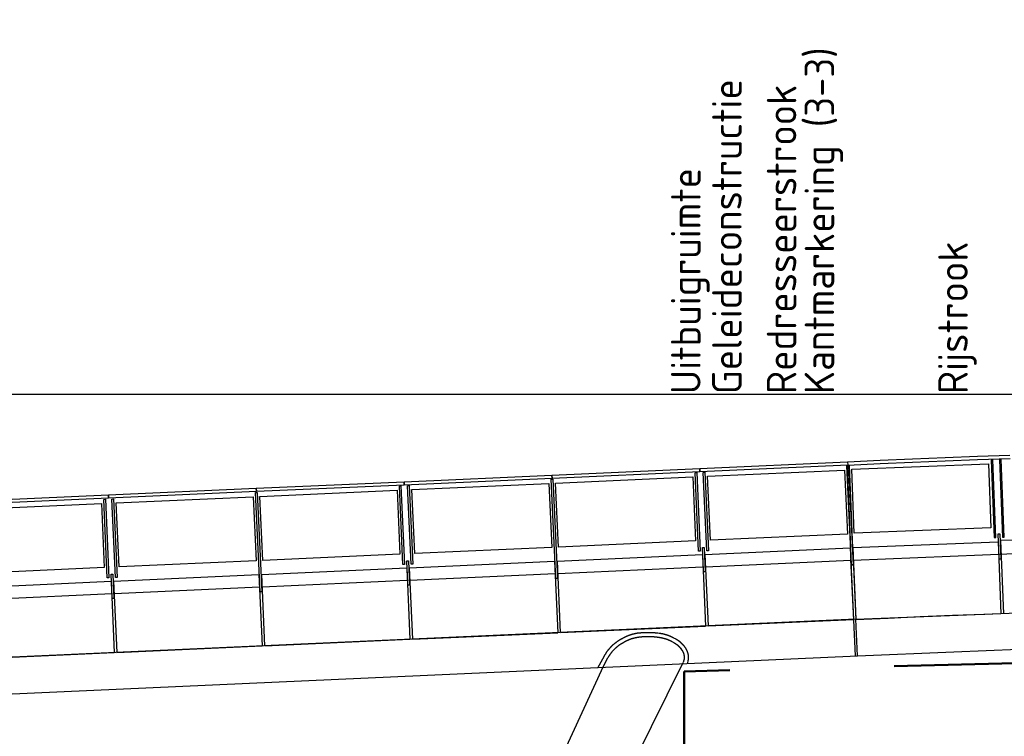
# Model space of a CAD drawing. Header units: metres. Extents: x 169741 to 171424, y 393147 to 407066.
# Tile 3 of 59: x 170504 to 170516, y 393438 to 393447. Entities that reach past the tile are written whole.
import ezdxf

# ---------------------------------------------------------------- set-up
doc = ezdxf.new("R2010")
doc.units = ezdxf.units.M
doc.linetypes.add('NLCS-HIDDEN', pattern=[4, 2, -2])
doc.layers.get('0').update_dxf_attribs({"lineweight": 25})
doc.layers.get('Defpoints').update_dxf_attribs({"color": 211})
for name, color, linetype, lineweight in [('B-WE-IE-BALUSTRADE-GD', 7, 'Continuous', 25), ('B-WE-IE-LEUNING-GD', 220, 'Continuous', 25), ('B-WE-KW-KUNSTWERK-S', 252, 'Continuous', 25), ('B-WE-KW-KUNSTWERK_BRUG_FIETSBRUG-GD', 170, 'Continuous', 25), ('B-WE-KW-KUNSTWERK_PIJLER-GD', 170, 'Continuous', 25), ('B-WE-KW-KUNSTWERK_RANDELEMENT-GD', 170, 'Continuous', 25), ('B-WE-VH-VERHARDING-GD', 252, 'Continuous', 25), ('N-WE-VW-PVR-GD', 10, 'NLCS-HIDDEN', 50), ('X-XX-AL-AANKLEDING-T18-200', 7, 'Continuous', 18), ('X-XX-AL-M-200', 7, 'Continuous', 18)]:
    doc.layers.add(name, color=color, linetype=linetype, lineweight=lineweight)
doc.layers.add('X-XX-AL-HULPLIJN-GD', color=30, linetype='Continuous', lineweight=25, plot=False)
doc.styles.add('NLCS-ISO-M200-T18', font='NLCS-ISO.ttf', dxfattribs={"height": 0.36})
doc.dimstyles.new('NLCS-M200-T18-SCHRAP_L2_H1', dxfattribs={"dimscale": 0.2, "dimtxt": 2.5, "dimasz": 1.008, "dimexe": 2, "dimexo": 2, "dimgap": 0.7, "dimtad": 1, "dimzin": 0, "dimdsep": 46, "dimtxsty": 'NLCS-ISO-M200-T18', "dimblk": 'OBLIQUE', "dimcen": 2.5, "dimdle": 2, "dimclrd": 256, "dimclre": 256, "dimclrt": 256, "dimadec": 1, "dimazin": 0, "dimtfac": 1, "dimtdec": 3, "dimtofl": 0, "dimtmove": 0, "dimatfit": 3, "dimldrblk": 'OBLIQUE', "dimfxl": 2, "dimfxlon": 1, "dimtfillclr": 256, "dimtolj": 1, "dimtzin": 0, "dimlwd": -1, "dimlwe": -1, "dimarcsym": 0})

# ---------------------------------------------------------------- blocks, each defined once
blk = doc.blocks.new('_Oblique')
at = {"color": 0, "linetype": 'ByBlock', "lineweight": -2}
blk.add_line((-0.5, -0.5), (0.5, 0.5), dxfattribs=at)
blk = doc.blocks.new('*D273')
at = {"layer": 'Defpoints', "color": 0, "transparency": 16777216}
for p in [(170512.146, 393439.072), (170541.466, 393439.072), (170512.146, 393427.662)]:
    blk.add_point(p, dxfattribs=at)
at = {"layer": 'X-XX-AL-M-200', "transparency": 16777216}
for p, q in [((170512.146, 393428.062), (170512.146, 393427.262)), ((170541.466, 393428.062), (170541.466, 393427.262)), ((170541.866, 393427.662), (170511.746, 393427.662))]:
    blk.add_line(p, q, dxfattribs=at)
at = {"layer": 'X-XX-AL-M-200', "transparency": 16777216, "xscale": 0.2016, "yscale": 0.2016, "zscale": 0.2016, "rotation": 180}
blk.add_blockref('_Oblique', (170512.146, 393427.662), dxfattribs=at)
at = {"layer": 'X-XX-AL-M-200', "transparency": 16777216, "xscale": 0.2016, "yscale": 0.2016, "zscale": 0.2016}
blk.add_blockref('_Oblique', (170541.466, 393427.662), dxfattribs=at)
at = {"layer": 'X-XX-AL-M-200', "transparency": 16777216, "insert": (170526.806, 393428.036), "char_height": 0.36, "attachment_point": 5, "style": 'NLCS-ISO-M200-T18'}
blk.add_mtext('\\A1;Overspanning bestaande fietsbrug = 29.32', dxfattribs=at)
blk = doc.blocks.new('Bestaande fietsbrug Uden')
at = {"layer": 'B-WE-IE-BALUSTRADE-GD', "color": 0}
for p, q in [((6.07, 7.098), (6.05, 7.097)), ((6.05, 7.097), (6.086, 6.153)), ((6.106, 6.154), (6.07, 7.098)), ((6.17, 7.102), (6.15, 7.101)), ((6.15, 7.101), (6.186, 6.157)), ((6.206, 6.157), (6.17, 7.102)), ((2.546, 6.947), (2.566, 6.948)), ((2.589, 5.991), (2.546, 6.947)), ((2.566, 6.948), (2.609, 5.992)), ((2.598, 6.899), (4.264, 6.974)), ((4.264, 6.974), (4.299, 6.195)), ((4.294, 7.026), (4.314, 7.027)), ((4.348, 5.817), (4.294, 7.026)), ((4.301, 7.03), (4.321, 7.03)), ((4.348, 5.821), (4.301, 7.03)), ((4.314, 7.027), (4.368, 5.818)), ((4.321, 7.03), (4.368, 5.821)), ((4.353, 6.987), (6.014, 7.051)), ((4.383, 6.207), (4.353, 6.987)), ((6.014, 7.051), (6.045, 6.271)), ((0.697, 6.864), (0.717, 6.865)), ((0.752, 5.655), (0.697, 6.864)), ((0.717, 6.865), (0.772, 5.656)), ((0.75, 6.816), (2.418, 6.891)), ((2.418, 6.891), (2.453, 6.112)), ((2.446, 6.943), (2.466, 6.944)), ((2.489, 5.987), (2.446, 6.943)), ((2.466, 6.944), (2.509, 5.987)), ((2.633, 6.12), (2.598, 6.899)), ((-2.847, 6.654), (-1.178, 6.729)), ((-1.178, 6.729), (-1.143, 5.95)), ((-1.151, 6.781), (-1.131, 6.782)), ((-1.108, 5.825), (-1.151, 6.781)), ((-1.131, 6.782), (-1.088, 5.826)), ((-1.051, 6.785), (-1.031, 6.786)), ((-1.008, 5.829), (-1.051, 6.785)), ((-1.031, 6.786), (-0.988, 5.83)), ((-0.999, 6.738), (0.668, 6.813)), ((-0.964, 5.958), (-0.999, 6.738)), ((0.668, 6.813), (0.703, 6.033)), ((0.785, 6.037), (0.75, 6.816)), ((-4.747, 6.619), (-4.727, 6.62)), ((-4.704, 5.663), (-4.747, 6.619)), ((-4.727, 6.62), (-4.684, 5.664)), ((-4.647, 6.623), (-4.627, 6.624)), ((-4.604, 5.667), (-4.647, 6.623)), ((-4.627, 6.624), (-4.584, 5.668)), ((-4.595, 6.576), (-2.929, 6.651)), ((-2.929, 6.651), (-2.894, 5.872)), ((-2.899, 6.702), (-2.879, 6.703)), ((-2.845, 5.493), (-2.899, 6.702)), ((-2.879, 6.703), (-2.825, 5.494)), ((-2.812, 5.875), (-2.847, 6.654)), ((-6.443, 6.493), (-4.775, 6.568)), ((-4.775, 6.568), (-4.74, 5.788)), ((-4.56, 5.797), (-4.595, 6.576)), ((6.045, 6.271), (4.383, 6.207)), ((2.453, 6.112), (0.785, 6.037)), ((4.299, 6.195), (2.633, 6.12)), ((6.086, 6.153), (6.106, 6.154)), ((6.134, 6.198), (6.154, 6.199)), ((6.146, 5.89), (6.134, 6.198)), ((6.154, 6.199), (6.166, 5.891)), ((6.186, 6.157), (6.206, 6.157)), ((0.703, 6.033), (-0.964, 5.958)), ((2.537, 6.032), (2.557, 6.033)), ((2.55, 5.736), (2.537, 6.032)), ((2.557, 6.033), (2.57, 5.737)), ((2.609, 5.992), (2.589, 5.991)), ((-2.894, 5.872), (-4.56, 5.797)), ((-1.143, 5.95), (-2.812, 5.875)), ((-1.06, 5.87), (-1.04, 5.871)), ((-1.046, 5.574), (-1.06, 5.87)), ((-1.04, 5.871), (-1.026, 5.575)), ((2.509, 5.987), (2.489, 5.987)), ((6.166, 5.891), (6.146, 5.89)), ((-4.74, 5.788), (-6.408, 5.713)), ((-1.088, 5.826), (-1.108, 5.825)), ((-0.988, 5.83), (-1.008, 5.829)), ((4.368, 5.821), (4.348, 5.821)), ((4.368, 5.818), (4.348, 5.817)), ((-4.684, 5.664), (-4.704, 5.663)), ((-4.656, 5.709), (-4.636, 5.709)), ((-4.643, 5.412), (-4.656, 5.709)), ((-4.636, 5.709), (-4.623, 5.413)), ((-4.584, 5.668), (-4.604, 5.667)), ((0.772, 5.656), (0.752, 5.655)), ((2.57, 5.737), (2.55, 5.736)), ((-1.026, 5.575), (-1.046, 5.574)), ((-4.623, 5.413), (-4.643, 5.412)), ((-2.825, 5.494), (-2.845, 5.493))]:
    blk.add_line(p, q, dxfattribs=at)
at = {"layer": 'B-WE-IE-LEUNING-GD', "color": 0}
for p, q in [((2.503, 6.995), (4.302, 7.076)), ((4.301, 7.076), (4.696, 7.094)), ((4.302, 7.076), (4.303, 7.036)), ((4.696, 7.094), (5.091, 7.111)), ((4.698, 7.054), (5.093, 7.071)), ((5.091, 7.111), (5.487, 7.127)), ((5.093, 7.071), (5.488, 7.087)), ((5.487, 7.127), (5.882, 7.143)), ((5.488, 7.087), (5.883, 7.103)), ((5.882, 7.143), (6.277, 7.158)), ((5.883, 7.103), (6.279, 7.118)), ((0.705, 6.914), (2.503, 6.995)), ((2.505, 6.955), (0.707, 6.874)), ((2.505, 6.955), (2.503, 6.995)), ((2.503, 6.995), (2.505, 6.955)), ((4.303, 7.036), (2.505, 6.955)), ((4.303, 7.036), (4.698, 7.054)), ((-2.891, 6.753), (-1.093, 6.833)), ((-1.093, 6.833), (0.705, 6.914)), ((-1.093, 6.833), (-1.091, 6.793)), ((-1.091, 6.793), (-1.093, 6.833)), ((0.707, 6.874), (-1.091, 6.793)), ((0.705, 6.914), (0.707, 6.874)), ((0.707, 6.874), (0.705, 6.914)), ((-4.689, 6.672), (-2.891, 6.753)), ((-2.889, 6.713), (-4.688, 6.632)), ((-2.889, 6.713), (-2.891, 6.753)), ((-2.891, 6.753), (-2.889, 6.713)), ((-1.091, 6.793), (-2.889, 6.713)), ((-6.488, 6.591), (-4.689, 6.672)), ((-4.688, 6.632), (-6.486, 6.551)), ((-4.688, 6.632), (-4.689, 6.672)), ((-4.689, 6.672), (-4.688, 6.632))]:
    blk.add_line(p, q, dxfattribs=at)
at = {"layer": 'B-WE-KW-KUNSTWERK_BRUG_FIETSBRUG-GD', "color": 0}
for p, q in [((4.403, 5.159), (-8.873, 4.561)), ((4.372, 5.15), (4.392, 4.713)), ((4.402, 5.157), (4.794, 5.174)), ((4.423, 4.714), (4.403, 5.159)), ((4.794, 5.174), (5.186, 5.191)), ((5.186, 5.191), (5.578, 5.208)), ((5.578, 5.208), (5.97, 5.223)), ((5.97, 5.223), (6.363, 5.238)), ((1.532, 4.91), (1.536, 4.912)), ((1.536, 4.912), (1.556, 4.924)), ((1.556, 4.924), (1.559, 4.926)), ((1.559, 4.926), (1.562, 4.927)), ((1.562, 4.927), (1.565, 4.929)), ((1.565, 4.929), (1.568, 4.931)), ((1.568, 4.931), (1.571, 4.933)), ((1.571, 4.933), (1.575, 4.934)), ((1.575, 4.934), (1.578, 4.936)), ((1.578, 4.936), (1.581, 4.938)), ((1.581, 4.938), (1.584, 4.939)), ((1.584, 4.939), (1.588, 4.941)), ((1.588, 4.941), (1.591, 4.943)), ((1.591, 4.943), (1.594, 4.944)), ((1.594, 4.944), (1.597, 4.946)), ((1.597, 4.946), (1.601, 4.947)), ((1.601, 4.947), (1.604, 4.949)), ((1.604, 4.949), (1.607, 4.95)), ((1.607, 4.95), (1.611, 4.952)), ((1.611, 4.952), (1.614, 4.953)), ((1.614, 4.953), (1.617, 4.955)), ((1.617, 4.955), (1.621, 4.956)), ((1.621, 4.956), (1.624, 4.958)), ((1.624, 4.958), (1.628, 4.959)), ((1.628, 4.959), (1.631, 4.96)), ((1.631, 4.96), (1.634, 4.962)), ((1.634, 4.962), (1.638, 4.963)), ((1.638, 4.963), (1.641, 4.964)), ((1.641, 4.964), (1.645, 4.965)), ((1.645, 4.965), (1.648, 4.967)), ((1.648, 4.967), (1.652, 4.968)), ((1.652, 4.968), (1.655, 4.969)), ((1.655, 4.969), (1.658, 4.97)), ((1.658, 4.97), (1.662, 4.971)), ((1.662, 4.971), (1.665, 4.972)), ((1.665, 4.972), (1.669, 4.974)), ((1.669, 4.974), (1.672, 4.975)), ((1.672, 4.975), (1.676, 4.976)), ((1.676, 4.976), (1.679, 4.977)), ((1.679, 4.977), (1.683, 4.978)), ((1.683, 4.978), (1.686, 4.979)), ((1.686, 4.979), (1.69, 4.98)), ((1.69, 4.98), (1.693, 4.981)), ((1.693, 4.981), (1.697, 4.981)), ((1.697, 4.981), (1.701, 4.982)), ((1.701, 4.982), (1.704, 4.983)), ((1.704, 4.983), (1.708, 4.984)), ((1.708, 4.984), (1.711, 4.985)), ((1.711, 4.985), (1.715, 4.986)), ((1.715, 4.986), (1.718, 4.986)), ((1.718, 4.986), (1.722, 4.987)), ((1.722, 4.987), (1.726, 4.988)), ((1.726, 4.988), (1.729, 4.988)), ((1.729, 4.988), (1.733, 4.989)), ((1.733, 4.989), (1.736, 4.99)), ((1.736, 4.99), (1.74, 4.99)), ((1.74, 4.99), (1.743, 4.991)), ((1.743, 4.991), (1.747, 4.992)), ((1.747, 4.992), (1.751, 4.992)), ((1.751, 4.992), (1.754, 4.993)), ((1.754, 4.993), (1.758, 4.993)), ((1.758, 4.993), (1.762, 4.994)), ((1.762, 4.994), (1.765, 4.994)), ((1.765, 4.994), (1.769, 4.994)), ((1.769, 4.994), (1.772, 4.995)), ((1.772, 4.995), (1.776, 4.995)), ((1.776, 4.995), (1.783, 4.996)), ((1.783, 4.996), (1.786, 4.996)), ((1.786, 4.996), (1.79, 4.997)), ((1.79, 4.997), (1.793, 4.997)), ((1.793, 4.997), (1.796, 4.997)), ((1.796, 4.997), (1.8, 4.997)), ((1.8, 4.997), (1.803, 4.998)), ((1.803, 4.998), (1.806, 4.998)), ((1.806, 4.998), (1.809, 4.998)), ((1.809, 4.998), (1.813, 4.998)), ((1.813, 4.998), (1.816, 4.999)), ((1.816, 4.999), (1.819, 4.999)), ((1.819, 4.999), (1.823, 4.999)), ((1.823, 4.999), (1.826, 4.999)), ((1.826, 4.999), (1.829, 4.999)), ((1.829, 4.999), (1.833, 4.999)), ((1.833, 4.999), (1.836, 5)), ((1.836, 5), (1.839, 5)), ((1.839, 5), (1.843, 5)), ((1.843, 5), (1.846, 5)), ((1.846, 5), (1.849, 5)), ((1.849, 5), (1.852, 5)), ((1.852, 5), (1.856, 5)), ((1.856, 5), (1.859, 5)), ((1.859, 5), (1.862, 5)), ((1.862, 5), (1.866, 5)), ((1.866, 5), (1.869, 5)), ((1.869, 5), (1.872, 5)), ((1.872, 5), (1.876, 5)), ((1.876, 5), (1.879, 5)), ((1.879, 5), (1.882, 5)), ((1.882, 5), (1.886, 5)), ((1.886, 5), (1.889, 5)), ((1.889, 5), (1.892, 5)), ((1.892, 5), (1.896, 5)), ((1.896, 5), (1.899, 5)), ((1.899, 5), (1.902, 5)), ((1.902, 5), (1.905, 5)), ((1.905, 5), (1.909, 5)), ((1.909, 5), (1.912, 5)), ((1.912, 5), (1.915, 4.999)), ((1.915, 4.999), (1.919, 4.999)), ((1.919, 4.999), (1.922, 4.999)), ((1.922, 4.999), (1.925, 4.999)), ((1.925, 4.999), (1.929, 4.999)), ((1.929, 4.999), (1.932, 4.999)), ((1.932, 4.999), (1.935, 4.998)), ((1.935, 4.998), (1.939, 4.998)), ((1.939, 4.998), (1.942, 4.998)), ((1.942, 4.998), (1.945, 4.998)), ((1.945, 4.998), (1.948, 4.997)), ((1.948, 4.997), (1.952, 4.997)), ((1.952, 4.997), (1.955, 4.997)), ((1.955, 4.997), (1.958, 4.997)), ((1.958, 4.997), (1.962, 4.996)), ((1.962, 4.996), (1.965, 4.996)), ((1.965, 4.996), (1.968, 4.996)), ((1.968, 4.996), (1.972, 4.995)), ((1.972, 4.995), (1.975, 4.995)), ((1.975, 4.995), (1.978, 4.995)), ((1.978, 4.995), (1.981, 4.994)), ((1.981, 4.994), (1.985, 4.994)), ((1.985, 4.994), (1.988, 4.993)), ((1.988, 4.993), (1.991, 4.993)), ((1.991, 4.993), (1.994, 4.993)), ((1.994, 4.993), (2.011, 4.99)), ((2.011, 4.99), (2.014, 4.99)), ((2.014, 4.99), (2.017, 4.99)), ((2.017, 4.99), (2.02, 4.989)), ((2.02, 4.989), (2.022, 4.989)), ((2.022, 4.989), (2.025, 4.988)), ((2.025, 4.988), (2.028, 4.988)), ((2.028, 4.988), (2.031, 4.987)), ((2.031, 4.987), (2.034, 4.987)), ((2.034, 4.987), (2.037, 4.986)), ((2.037, 4.986), (2.04, 4.986)), ((2.04, 4.986), (2.042, 4.985)), ((2.042, 4.985), (2.045, 4.985)), ((2.045, 4.985), (2.048, 4.984)), ((2.048, 4.984), (2.051, 4.984)), ((2.051, 4.984), (2.054, 4.983)), ((2.054, 4.983), (2.056, 4.982)), ((2.056, 4.982), (2.059, 4.982)), ((2.059, 4.982), (2.062, 4.981)), ((2.062, 4.981), (2.065, 4.98)), ((2.065, 4.98), (2.068, 4.98)), ((2.068, 4.98), (2.071, 4.979)), ((2.071, 4.979), (2.073, 4.978)), ((2.073, 4.978), (2.076, 4.978)), ((2.076, 4.978), (2.079, 4.977)), ((2.079, 4.977), (2.082, 4.976)), ((2.082, 4.976), (2.084, 4.975)), ((2.084, 4.975), (2.087, 4.974)), ((2.087, 4.974), (2.09, 4.974)), ((2.09, 4.974), (2.093, 4.973)), ((2.093, 4.973), (2.095, 4.972)), ((2.095, 4.972), (2.098, 4.971)), ((2.098, 4.971), (2.101, 4.97)), ((2.101, 4.97), (2.104, 4.969)), ((2.104, 4.969), (2.106, 4.968)), ((2.106, 4.968), (2.109, 4.967)), ((2.109, 4.967), (2.112, 4.966)), ((2.112, 4.966), (2.115, 4.966)), ((2.115, 4.966), (2.117, 4.965)), ((2.117, 4.965), (2.12, 4.964)), ((2.12, 4.964), (2.123, 4.963)), ((2.123, 4.963), (2.125, 4.962)), ((2.125, 4.962), (2.128, 4.96)), ((2.128, 4.96), (2.131, 4.959)), ((2.131, 4.959), (2.134, 4.958)), ((2.134, 4.958), (2.136, 4.957)), ((2.136, 4.957), (2.139, 4.956)), ((2.139, 4.956), (2.142, 4.955)), ((2.142, 4.955), (2.144, 4.954)), ((2.144, 4.954), (2.147, 4.953)), ((2.147, 4.953), (2.149, 4.952)), ((2.149, 4.952), (2.152, 4.95)), ((2.152, 4.95), (2.155, 4.949)), ((2.155, 4.949), (2.157, 4.948)), ((2.157, 4.948), (2.16, 4.947)), ((2.16, 4.947), (2.163, 4.946)), ((2.163, 4.946), (2.165, 4.944)), ((2.165, 4.944), (2.168, 4.943)), ((2.168, 4.943), (2.17, 4.942)), ((2.17, 4.942), (2.173, 4.94)), ((2.173, 4.94), (2.175, 4.939)), ((2.175, 4.939), (2.178, 4.938)), ((2.178, 4.938), (2.181, 4.936)), ((2.181, 4.936), (2.183, 4.935)), ((2.183, 4.935), (2.186, 4.934)), ((2.186, 4.934), (2.213, 4.919)), ((2.213, 4.919), (2.214, 4.918)), ((2.214, 4.918), (2.216, 4.917)), ((2.216, 4.917), (2.218, 4.916)), ((2.218, 4.916), (2.22, 4.915)), ((2.22, 4.915), (2.221, 4.914)), ((2.221, 4.914), (2.223, 4.913)), ((2.223, 4.913), (2.225, 4.912)), ((2.225, 4.912), (2.226, 4.911)), ((2.226, 4.911), (2.228, 4.91)), ((1.394, 4.79), (1.397, 4.793)), ((1.397, 4.793), (1.4, 4.797)), ((1.4, 4.797), (1.403, 4.8)), ((1.403, 4.8), (1.405, 4.804)), ((1.405, 4.804), (1.408, 4.807)), ((1.408, 4.807), (1.411, 4.81)), ((1.411, 4.81), (1.414, 4.813)), ((1.414, 4.813), (1.417, 4.817)), ((1.417, 4.817), (1.42, 4.82)), ((1.42, 4.82), (1.423, 4.823)), ((1.423, 4.823), (1.426, 4.826)), ((1.426, 4.826), (1.429, 4.829)), ((1.429, 4.829), (1.432, 4.832)), ((1.432, 4.832), (1.435, 4.836)), ((1.435, 4.836), (1.439, 4.839)), ((1.439, 4.839), (1.442, 4.842)), ((1.442, 4.842), (1.445, 4.845)), ((1.445, 4.845), (1.448, 4.848)), ((1.448, 4.848), (1.451, 4.851)), ((1.451, 4.851), (1.455, 4.853)), ((1.455, 4.853), (1.458, 4.856)), ((1.458, 4.856), (1.461, 4.859)), ((1.461, 4.859), (1.465, 4.862)), ((1.465, 4.862), (1.468, 4.865)), ((1.468, 4.865), (1.471, 4.868)), ((1.471, 4.868), (1.475, 4.87)), ((1.475, 4.87), (1.478, 4.873)), ((1.478, 4.873), (1.482, 4.876)), ((1.482, 4.876), (1.485, 4.878)), ((1.485, 4.878), (1.489, 4.881)), ((1.489, 4.881), (1.492, 4.884)), ((1.492, 4.884), (1.496, 4.886)), ((1.496, 4.886), (1.499, 4.889)), ((1.499, 4.889), (1.503, 4.891)), ((1.503, 4.891), (1.507, 4.894)), ((1.507, 4.894), (1.51, 4.896)), ((1.51, 4.896), (1.514, 4.899)), ((1.514, 4.899), (1.518, 4.901)), ((1.518, 4.901), (1.521, 4.903)), ((1.521, 4.903), (1.525, 4.906)), ((1.525, 4.906), (1.529, 4.908)), ((1.529, 4.908), (1.532, 4.91)), ((2.228, 4.91), (2.23, 4.909)), ((2.23, 4.909), (2.231, 4.908)), ((2.231, 4.908), (2.233, 4.907)), ((2.233, 4.907), (2.235, 4.906)), ((2.235, 4.906), (2.236, 4.905)), ((2.236, 4.905), (2.238, 4.904)), ((2.238, 4.904), (2.239, 4.903)), ((2.239, 4.903), (2.241, 4.901)), ((2.241, 4.901), (2.243, 4.9)), ((2.243, 4.9), (2.244, 4.899)), ((2.244, 4.899), (2.246, 4.898)), ((2.246, 4.898), (2.247, 4.897)), ((2.247, 4.897), (2.249, 4.896)), ((2.249, 4.896), (2.251, 4.895)), ((2.251, 4.895), (2.252, 4.893)), ((2.252, 4.893), (2.254, 4.892)), ((2.254, 4.892), (2.255, 4.891)), ((2.255, 4.891), (2.257, 4.89)), ((2.257, 4.89), (2.258, 4.888)), ((2.258, 4.888), (2.26, 4.887)), ((2.26, 4.887), (2.261, 4.886)), ((2.261, 4.886), (2.263, 4.885)), ((2.263, 4.885), (2.264, 4.883)), ((2.264, 4.883), (2.266, 4.882)), ((2.266, 4.882), (2.267, 4.881)), ((2.267, 4.881), (2.269, 4.88)), ((2.269, 4.88), (2.27, 4.878)), ((2.27, 4.878), (2.272, 4.877)), ((2.272, 4.877), (2.273, 4.876)), ((2.273, 4.876), (2.275, 4.874)), ((2.275, 4.874), (2.276, 4.873)), ((2.276, 4.873), (2.277, 4.872)), ((2.277, 4.872), (2.279, 4.87)), ((2.279, 4.87), (2.28, 4.869)), ((2.28, 4.869), (2.282, 4.868)), ((2.282, 4.868), (2.283, 4.866)), ((2.283, 4.866), (2.284, 4.865)), ((2.284, 4.865), (2.286, 4.863)), ((2.286, 4.863), (2.287, 4.862)), ((2.287, 4.862), (2.288, 4.861)), ((2.288, 4.861), (2.29, 4.859)), ((2.29, 4.859), (2.291, 4.858)), ((2.291, 4.858), (2.292, 4.856)), ((2.292, 4.856), (2.294, 4.855)), ((2.294, 4.855), (2.295, 4.853)), ((2.295, 4.853), (2.296, 4.852)), ((2.296, 4.852), (2.298, 4.85)), ((2.298, 4.85), (2.299, 4.849)), ((2.299, 4.849), (2.3, 4.847)), ((2.3, 4.847), (2.301, 4.846)), ((2.301, 4.846), (2.303, 4.844)), ((2.303, 4.844), (2.304, 4.843)), ((2.304, 4.843), (2.305, 4.841)), ((2.305, 4.841), (2.306, 4.84)), ((2.306, 4.84), (2.308, 4.838)), ((2.308, 4.838), (2.318, 4.825)), ((2.318, 4.825), (2.319, 4.824)), ((2.319, 4.824), (2.32, 4.823)), ((2.32, 4.823), (2.321, 4.822)), ((2.321, 4.822), (2.321, 4.82)), ((2.321, 4.82), (2.322, 4.819)), ((2.322, 4.819), (2.323, 4.818)), ((2.323, 4.818), (2.324, 4.817)), ((2.324, 4.817), (2.325, 4.816)), ((2.325, 4.816), (2.326, 4.814)), ((2.326, 4.814), (2.326, 4.813)), ((2.326, 4.813), (2.327, 4.812)), ((2.327, 4.812), (2.328, 4.811)), ((2.328, 4.811), (2.329, 4.81)), ((2.329, 4.81), (2.33, 4.808)), ((2.33, 4.808), (2.33, 4.807)), ((2.33, 4.807), (2.331, 4.806)), ((2.331, 4.806), (2.332, 4.805)), ((2.332, 4.805), (2.333, 4.803)), ((2.333, 4.803), (2.333, 4.802)), ((2.333, 4.802), (2.334, 4.801)), ((2.334, 4.801), (2.335, 4.8)), ((2.335, 4.8), (2.336, 4.798)), ((2.336, 4.798), (2.336, 4.797)), ((2.336, 4.797), (2.337, 4.796)), ((2.337, 4.796), (2.338, 4.795)), ((2.338, 4.795), (2.338, 4.793)), ((2.338, 4.793), (2.339, 4.792)), ((2.339, 4.792), (2.34, 4.791)), ((2.34, 4.791), (2.34, 4.79)), ((5.988, 4.78), (6.379, 4.795)), ((-7.964, 4.157), (4.423, 4.714)), ((1.262, 4.566), (1.343, 4.713)), ((1.343, 4.713), (1.345, 4.717)), ((1.345, 4.717), (1.348, 4.721)), ((1.348, 4.721), (1.35, 4.725)), ((1.35, 4.725), (1.352, 4.729)), ((1.352, 4.729), (1.354, 4.732)), ((1.354, 4.732), (1.356, 4.736)), ((1.356, 4.736), (1.359, 4.74)), ((1.359, 4.74), (1.361, 4.744)), ((1.361, 4.744), (1.363, 4.747)), ((1.363, 4.747), (1.366, 4.751)), ((1.366, 4.751), (1.368, 4.755)), ((1.368, 4.755), (1.371, 4.758)), ((1.371, 4.758), (1.373, 4.762)), ((1.373, 4.762), (1.376, 4.766)), ((1.376, 4.766), (1.378, 4.769)), ((1.378, 4.769), (1.381, 4.773)), ((1.381, 4.773), (1.383, 4.776)), ((1.383, 4.776), (1.386, 4.78)), ((1.386, 4.78), (1.389, 4.783)), ((1.389, 4.783), (1.391, 4.787)), ((1.391, 4.787), (1.394, 4.79)), ((2.34, 4.79), (2.341, 4.788)), ((2.341, 4.788), (2.342, 4.787)), ((2.342, 4.787), (2.342, 4.786)), ((2.342, 4.786), (2.343, 4.784)), ((2.343, 4.784), (2.344, 4.783)), ((2.344, 4.783), (2.344, 4.782)), ((2.344, 4.782), (2.345, 4.78)), ((2.345, 4.78), (2.345, 4.779)), ((2.345, 4.779), (2.346, 4.778)), ((2.346, 4.778), (2.347, 4.776)), ((2.347, 4.776), (2.347, 4.775)), ((2.347, 4.775), (2.348, 4.774)), ((2.348, 4.774), (2.348, 4.772)), ((2.348, 4.772), (2.349, 4.771)), ((2.349, 4.771), (2.349, 4.77)), ((2.349, 4.77), (2.35, 4.768)), ((2.35, 4.768), (2.35, 4.767)), ((2.35, 4.767), (2.351, 4.766)), ((2.351, 4.766), (2.351, 4.764)), ((2.351, 4.764), (2.352, 4.763)), ((2.352, 4.763), (2.352, 4.762)), ((2.352, 4.762), (2.353, 4.76)), ((2.353, 4.76), (2.353, 4.759)), ((2.353, 4.759), (2.354, 4.757)), ((2.354, 4.757), (2.354, 4.756)), ((2.354, 4.756), (2.354, 4.755)), ((2.354, 4.755), (2.355, 4.753)), ((2.355, 4.753), (2.355, 4.752)), ((2.355, 4.752), (2.356, 4.75)), ((2.356, 4.75), (2.356, 4.749)), ((2.356, 4.749), (2.356, 4.748)), ((2.356, 4.748), (2.357, 4.746)), ((2.357, 4.746), (2.357, 4.745)), ((2.357, 4.745), (2.358, 4.743)), ((2.358, 4.743), (2.358, 4.742)), ((2.358, 4.742), (2.358, 4.741)), ((2.358, 4.741), (2.359, 4.739)), ((2.359, 4.739), (2.359, 4.738)), ((2.359, 4.738), (2.359, 4.736)), ((2.359, 4.736), (2.359, 4.735)), ((2.359, 4.735), (2.36, 4.733)), ((2.36, 4.733), (2.36, 4.732)), ((2.36, 4.732), (2.36, 4.731)), ((2.36, 4.731), (2.361, 4.729)), ((2.361, 4.729), (2.361, 4.728)), ((2.361, 4.728), (2.361, 4.726)), ((2.361, 4.726), (2.361, 4.725)), ((2.361, 4.725), (2.361, 4.723)), ((2.361, 4.723), (2.362, 4.722)), ((2.362, 4.722), (2.362, 4.72)), ((2.362, 4.72), (2.362, 4.719)), ((2.362, 4.719), (2.362, 4.717)), ((2.362, 4.717), (2.362, 4.716)), ((2.362, 4.716), (2.362, 4.714)), ((2.362, 4.714), (2.363, 4.713)), ((2.363, 4.676), (2.362, 4.675)), ((2.362, 4.675), (2.362, 4.673)), ((2.362, 4.673), (2.362, 4.672)), ((2.362, 4.672), (2.362, 4.67)), ((2.363, 4.713), (2.363, 4.712)), ((2.363, 4.712), (2.363, 4.71)), ((2.363, 4.71), (2.363, 4.709)), ((2.363, 4.709), (2.363, 4.707)), ((2.363, 4.707), (2.363, 4.706)), ((2.363, 4.706), (2.363, 4.704)), ((2.363, 4.704), (2.363, 4.703)), ((2.363, 4.703), (2.363, 4.701)), ((2.363, 4.701), (2.363, 4.7)), ((2.363, 4.7), (2.363, 4.698)), ((2.363, 4.698), (2.363, 4.697)), ((2.363, 4.697), (2.363, 4.695)), ((2.363, 4.695), (2.363, 4.694)), ((2.363, 4.694), (2.363, 4.692)), ((2.363, 4.692), (2.363, 4.691)), ((2.363, 4.691), (2.363, 4.689)), ((2.363, 4.689), (2.363, 4.688)), ((2.363, 4.688), (2.363, 4.687)), ((2.363, 4.687), (2.363, 4.685)), ((2.363, 4.685), (2.363, 4.684)), ((2.363, 4.684), (2.363, 4.682)), ((2.363, 4.682), (2.363, 4.681)), ((2.363, 4.681), (2.363, 4.679)), ((2.363, 4.679), (2.363, 4.678)), ((2.363, 4.678), (2.363, 4.676)), ((4.422, 4.714), (4.813, 4.731)), ((4.813, 4.731), (5.205, 4.748)), ((5.205, 4.748), (5.596, 4.764)), ((5.596, 4.764), (5.988, 4.78)), ((2.358, 4.649), (2.351, 4.618)), ((2.359, 4.65), (2.358, 4.649)), ((2.36, 4.656), (2.359, 4.654)), ((2.359, 4.654), (2.359, 4.653)), ((2.359, 4.653), (2.359, 4.651)), ((2.359, 4.651), (2.359, 4.65)), ((2.361, 4.66), (2.36, 4.659)), ((2.36, 4.659), (2.36, 4.657)), ((2.36, 4.657), (2.36, 4.656)), ((2.362, 4.667), (2.361, 4.666)), ((2.361, 4.666), (2.361, 4.665)), ((2.361, 4.665), (2.361, 4.663)), ((2.361, 4.663), (2.361, 4.662)), ((2.361, 4.662), (2.361, 4.66)), ((2.362, 4.67), (2.362, 4.669)), ((2.362, 4.669), (2.362, 4.667))]:
    blk.add_line(p, q, dxfattribs=at)
at = {"layer": 'B-WE-KW-KUNSTWERK_PIJLER-GD', "color": 0}
for p, q in [((1.64, 4.91), (1.643, 4.911)), ((1.643, 4.911), (1.646, 4.913)), ((1.646, 4.913), (1.649, 4.914)), ((1.649, 4.914), (1.652, 4.915)), ((1.652, 4.915), (1.655, 4.916)), ((1.655, 4.916), (1.659, 4.917)), ((1.659, 4.917), (1.662, 4.918)), ((1.662, 4.918), (1.665, 4.92)), ((1.665, 4.92), (1.668, 4.921)), ((1.668, 4.921), (1.671, 4.922)), ((1.671, 4.922), (1.674, 4.923)), ((1.674, 4.923), (1.677, 4.924)), ((1.677, 4.924), (1.68, 4.925)), ((1.68, 4.925), (1.684, 4.926)), ((1.684, 4.926), (1.687, 4.927)), ((1.687, 4.927), (1.69, 4.928)), ((1.69, 4.928), (1.693, 4.929)), ((1.693, 4.929), (1.696, 4.93)), ((1.696, 4.93), (1.7, 4.93)), ((1.7, 4.93), (1.703, 4.931)), ((1.703, 4.931), (1.706, 4.932)), ((1.706, 4.932), (1.709, 4.933)), ((1.709, 4.933), (1.712, 4.934)), ((1.712, 4.934), (1.716, 4.935)), ((1.716, 4.935), (1.719, 4.935)), ((1.719, 4.935), (1.722, 4.936)), ((1.722, 4.936), (1.725, 4.937)), ((1.725, 4.937), (1.729, 4.937)), ((1.729, 4.937), (1.732, 4.938)), ((1.732, 4.938), (1.735, 4.939)), ((1.735, 4.939), (1.738, 4.939)), ((1.738, 4.939), (1.742, 4.94)), ((1.742, 4.94), (1.745, 4.941)), ((1.745, 4.941), (1.748, 4.941)), ((1.748, 4.941), (1.751, 4.942)), ((1.751, 4.942), (1.755, 4.942)), ((1.755, 4.942), (1.758, 4.943)), ((1.758, 4.943), (1.761, 4.943)), ((1.761, 4.943), (1.764, 4.944)), ((1.764, 4.944), (1.768, 4.944)), ((1.768, 4.944), (1.771, 4.944)), ((1.771, 4.944), (1.774, 4.945)), ((1.774, 4.945), (1.778, 4.945)), ((1.778, 4.945), (1.781, 4.945)), ((1.781, 4.945), (1.788, 4.946)), ((1.788, 4.946), (1.791, 4.946)), ((1.791, 4.946), (1.794, 4.947)), ((1.794, 4.947), (1.797, 4.947)), ((1.797, 4.947), (1.8, 4.947)), ((1.8, 4.947), (1.804, 4.948)), ((1.804, 4.948), (1.807, 4.948)), ((1.807, 4.948), (1.81, 4.948)), ((1.81, 4.948), (1.813, 4.948)), ((1.813, 4.948), (1.816, 4.948)), ((1.816, 4.948), (1.819, 4.949)), ((1.819, 4.949), (1.822, 4.949)), ((1.822, 4.949), (1.825, 4.949)), ((1.825, 4.949), (1.829, 4.949)), ((1.829, 4.949), (1.832, 4.949)), ((1.832, 4.949), (1.835, 4.949)), ((1.835, 4.949), (1.838, 4.95)), ((1.838, 4.95), (1.841, 4.95)), ((1.841, 4.95), (1.844, 4.95)), ((1.844, 4.95), (1.847, 4.95)), ((1.847, 4.95), (1.851, 4.95)), ((1.851, 4.95), (1.854, 4.95)), ((1.854, 4.95), (1.857, 4.95)), ((1.857, 4.95), (1.86, 4.95)), ((1.86, 4.95), (1.863, 4.95)), ((1.863, 4.95), (1.866, 4.95)), ((1.866, 4.95), (1.869, 4.95)), ((1.869, 4.95), (1.872, 4.95)), ((1.872, 4.95), (1.876, 4.95)), ((1.876, 4.95), (1.879, 4.95)), ((1.879, 4.95), (1.882, 4.95)), ((1.882, 4.95), (1.885, 4.95)), ((1.885, 4.95), (1.888, 4.95)), ((1.888, 4.95), (1.891, 4.95)), ((1.891, 4.95), (1.894, 4.95)), ((1.894, 4.95), (1.898, 4.95)), ((1.898, 4.95), (1.901, 4.95)), ((1.901, 4.95), (1.904, 4.95)), ((1.904, 4.95), (1.907, 4.95)), ((1.907, 4.95), (1.91, 4.95)), ((1.91, 4.95), (1.913, 4.95)), ((1.913, 4.95), (1.916, 4.949)), ((1.916, 4.949), (1.919, 4.949)), ((1.919, 4.949), (1.923, 4.949)), ((1.923, 4.949), (1.926, 4.949)), ((1.926, 4.949), (1.929, 4.949)), ((1.929, 4.949), (1.932, 4.949)), ((1.932, 4.949), (1.935, 4.948)), ((1.935, 4.948), (1.938, 4.948)), ((1.938, 4.948), (1.941, 4.948)), ((1.941, 4.948), (1.944, 4.948)), ((1.944, 4.948), (1.948, 4.947)), ((1.948, 4.947), (1.951, 4.947)), ((1.951, 4.947), (1.954, 4.947)), ((1.954, 4.947), (1.957, 4.947)), ((1.957, 4.947), (1.96, 4.946)), ((1.96, 4.946), (1.963, 4.946)), ((1.963, 4.946), (1.966, 4.946)), ((1.966, 4.946), (1.969, 4.945)), ((1.969, 4.945), (1.973, 4.945)), ((1.973, 4.945), (1.976, 4.945)), ((1.976, 4.945), (1.979, 4.944)), ((1.979, 4.944), (1.982, 4.944)), ((1.982, 4.944), (1.985, 4.943)), ((1.985, 4.943), (1.988, 4.943)), ((1.988, 4.943), (2.005, 4.941)), ((2.005, 4.941), (2.007, 4.941)), ((2.007, 4.941), (2.01, 4.94)), ((2.01, 4.94), (2.012, 4.94)), ((2.012, 4.94), (2.015, 4.939)), ((2.015, 4.939), (2.017, 4.939)), ((2.017, 4.939), (2.02, 4.939)), ((2.02, 4.939), (2.023, 4.938)), ((2.023, 4.938), (2.025, 4.938)), ((2.025, 4.938), (2.028, 4.937)), ((2.028, 4.937), (2.03, 4.937)), ((2.03, 4.937), (2.033, 4.936)), ((2.033, 4.936), (2.035, 4.936)), ((2.035, 4.936), (2.038, 4.935)), ((2.038, 4.935), (2.04, 4.935)), ((2.04, 4.935), (2.043, 4.934)), ((2.043, 4.934), (2.045, 4.934)), ((2.045, 4.934), (2.048, 4.933)), ((2.048, 4.933), (2.051, 4.932)), ((2.051, 4.932), (2.053, 4.932)), ((2.053, 4.932), (2.056, 4.931)), ((2.056, 4.931), (2.058, 4.931)), ((2.058, 4.931), (2.061, 4.93)), ((2.061, 4.93), (2.063, 4.929)), ((2.063, 4.929), (2.066, 4.929)), ((2.066, 4.929), (2.068, 4.928)), ((2.068, 4.928), (2.071, 4.927)), ((2.071, 4.927), (2.073, 4.926)), ((2.073, 4.926), (2.076, 4.926)), ((2.076, 4.926), (2.078, 4.925)), ((2.078, 4.925), (2.081, 4.924)), ((2.081, 4.924), (2.083, 4.923)), ((2.083, 4.923), (2.086, 4.923)), ((2.086, 4.923), (2.088, 4.922)), ((2.088, 4.922), (2.09, 4.921)), ((2.09, 4.921), (2.093, 4.92)), ((2.093, 4.92), (2.095, 4.919)), ((2.095, 4.919), (2.098, 4.918)), ((2.098, 4.918), (2.1, 4.918)), ((2.1, 4.918), (2.103, 4.917)), ((2.103, 4.917), (2.105, 4.916)), ((2.105, 4.916), (2.108, 4.915)), ((2.108, 4.915), (2.11, 4.914)), ((2.11, 4.914), (2.112, 4.913)), ((2.112, 4.913), (2.115, 4.912)), ((2.115, 4.912), (2.117, 4.911)), ((2.117, 4.911), (2.12, 4.91)), ((1.459, 4.789), (1.462, 4.791)), ((1.462, 4.791), (1.465, 4.794)), ((1.465, 4.794), (1.468, 4.797)), ((1.468, 4.797), (1.47, 4.8)), ((1.47, 4.8), (1.473, 4.803)), ((1.473, 4.803), (1.476, 4.805)), ((1.476, 4.805), (1.479, 4.808)), ((1.479, 4.808), (1.482, 4.811)), ((1.482, 4.811), (1.485, 4.813)), ((1.485, 4.813), (1.488, 4.816)), ((1.488, 4.816), (1.491, 4.819)), ((1.491, 4.819), (1.494, 4.821)), ((1.494, 4.821), (1.497, 4.824)), ((1.497, 4.824), (1.5, 4.826)), ((1.5, 4.826), (1.503, 4.829)), ((1.503, 4.829), (1.506, 4.831)), ((1.506, 4.831), (1.509, 4.834)), ((1.509, 4.834), (1.512, 4.836)), ((1.512, 4.836), (1.515, 4.839)), ((1.515, 4.839), (1.519, 4.841)), ((1.519, 4.841), (1.522, 4.843)), ((1.522, 4.843), (1.525, 4.846)), ((1.525, 4.846), (1.528, 4.848)), ((1.528, 4.848), (1.531, 4.85)), ((1.531, 4.85), (1.535, 4.852)), ((1.535, 4.852), (1.538, 4.855)), ((1.538, 4.855), (1.541, 4.857)), ((1.541, 4.857), (1.545, 4.859)), ((1.545, 4.859), (1.548, 4.861)), ((1.548, 4.861), (1.551, 4.863)), ((1.551, 4.863), (1.555, 4.865)), ((1.555, 4.865), (1.558, 4.867)), ((1.558, 4.867), (1.561, 4.869)), ((1.561, 4.869), (1.581, 4.881)), ((1.581, 4.881), (1.584, 4.882)), ((1.584, 4.882), (1.586, 4.884)), ((1.586, 4.884), (1.589, 4.885)), ((1.589, 4.885), (1.592, 4.887)), ((1.592, 4.887), (1.595, 4.889)), ((1.595, 4.889), (1.598, 4.89)), ((1.598, 4.89), (1.601, 4.892)), ((1.601, 4.892), (1.604, 4.893)), ((1.604, 4.893), (1.607, 4.895)), ((1.607, 4.895), (1.61, 4.896)), ((1.61, 4.896), (1.613, 4.898)), ((1.613, 4.898), (1.616, 4.899)), ((1.616, 4.899), (1.619, 4.901)), ((1.619, 4.901), (1.622, 4.902)), ((1.622, 4.902), (1.625, 4.903)), ((1.625, 4.903), (1.628, 4.905)), ((1.628, 4.905), (1.631, 4.906)), ((1.631, 4.906), (1.634, 4.907)), ((1.634, 4.907), (1.637, 4.909)), ((1.637, 4.909), (1.64, 4.91)), ((2.12, 4.91), (2.122, 4.909)), ((2.122, 4.909), (2.124, 4.908)), ((2.124, 4.908), (2.127, 4.907)), ((2.127, 4.907), (2.129, 4.906)), ((2.129, 4.906), (2.132, 4.905)), ((2.132, 4.905), (2.134, 4.904)), ((2.134, 4.904), (2.136, 4.903)), ((2.136, 4.903), (2.139, 4.902)), ((2.139, 4.902), (2.141, 4.9)), ((2.141, 4.9), (2.143, 4.899)), ((2.143, 4.899), (2.146, 4.898)), ((2.146, 4.898), (2.148, 4.897)), ((2.148, 4.897), (2.15, 4.896)), ((2.15, 4.896), (2.153, 4.895)), ((2.153, 4.895), (2.155, 4.893)), ((2.155, 4.893), (2.157, 4.892)), ((2.157, 4.892), (2.159, 4.891)), ((2.159, 4.891), (2.162, 4.89)), ((2.162, 4.89), (2.189, 4.875)), ((2.189, 4.875), (2.19, 4.874)), ((2.19, 4.874), (2.192, 4.873)), ((2.192, 4.873), (2.193, 4.873)), ((2.193, 4.873), (2.195, 4.872)), ((2.195, 4.872), (2.196, 4.871)), ((2.196, 4.871), (2.197, 4.87)), ((2.197, 4.87), (2.199, 4.869)), ((2.199, 4.869), (2.2, 4.868)), ((2.2, 4.868), (2.202, 4.868)), ((2.202, 4.868), (2.203, 4.867)), ((2.203, 4.867), (2.204, 4.866)), ((2.204, 4.866), (2.206, 4.865)), ((2.206, 4.865), (2.207, 4.864)), ((2.207, 4.864), (2.208, 4.863)), ((2.208, 4.863), (2.21, 4.862)), ((2.21, 4.862), (2.211, 4.861)), ((2.211, 4.861), (2.212, 4.86)), ((2.212, 4.86), (2.214, 4.859)), ((2.214, 4.859), (2.215, 4.858)), ((2.215, 4.858), (2.216, 4.858)), ((2.216, 4.858), (2.218, 4.857)), ((2.218, 4.857), (2.219, 4.856)), ((2.219, 4.856), (2.22, 4.855)), ((2.22, 4.855), (2.222, 4.854)), ((2.222, 4.854), (2.223, 4.853)), ((2.223, 4.853), (2.224, 4.852)), ((2.224, 4.852), (2.226, 4.851)), ((2.226, 4.851), (2.227, 4.85)), ((2.227, 4.85), (2.228, 4.849)), ((2.228, 4.849), (2.229, 4.847)), ((2.229, 4.847), (2.231, 4.846)), ((2.231, 4.846), (2.232, 4.845)), ((2.232, 4.845), (2.233, 4.844)), ((2.233, 4.844), (2.234, 4.843)), ((2.234, 4.843), (2.236, 4.842)), ((2.236, 4.842), (2.237, 4.841)), ((2.237, 4.841), (2.238, 4.84)), ((2.238, 4.84), (2.239, 4.839)), ((2.239, 4.839), (2.24, 4.838)), ((2.24, 4.838), (2.242, 4.837)), ((2.242, 4.837), (2.243, 4.836)), ((2.243, 4.836), (2.244, 4.834)), ((2.244, 4.834), (2.245, 4.833)), ((2.245, 4.833), (2.246, 4.832)), ((2.246, 4.832), (2.248, 4.831)), ((2.248, 4.831), (2.249, 4.83)), ((2.249, 4.83), (2.25, 4.829)), ((2.25, 4.829), (2.251, 4.827)), ((2.251, 4.827), (2.252, 4.826)), ((2.252, 4.826), (2.253, 4.825)), ((2.253, 4.825), (2.254, 4.824)), ((2.254, 4.824), (2.255, 4.823)), ((2.255, 4.823), (2.257, 4.821)), ((2.257, 4.821), (2.258, 4.82)), ((2.258, 4.82), (2.259, 4.819)), ((2.259, 4.819), (2.26, 4.818)), ((2.26, 4.818), (2.261, 4.816)), ((2.261, 4.816), (2.262, 4.815)), ((2.262, 4.815), (2.263, 4.814)), ((2.263, 4.814), (2.264, 4.813)), ((2.264, 4.813), (2.265, 4.811)), ((2.265, 4.811), (2.266, 4.81)), ((2.266, 4.81), (2.267, 4.809)), ((2.267, 4.809), (2.268, 4.808)), ((2.268, 4.808), (2.279, 4.794)), ((2.279, 4.794), (2.279, 4.793)), ((2.279, 4.793), (2.28, 4.792)), ((2.28, 4.792), (2.281, 4.792)), ((2.281, 4.792), (2.281, 4.791)), ((1.332, 4.587), (1.387, 4.69)), ((1.387, 4.69), (1.389, 4.693)), ((1.389, 4.693), (1.391, 4.696)), ((1.391, 4.696), (1.393, 4.7)), ((1.393, 4.7), (1.395, 4.703)), ((1.395, 4.703), (1.397, 4.707)), ((1.397, 4.707), (1.399, 4.71)), ((1.399, 4.71), (1.401, 4.714)), ((1.401, 4.714), (1.403, 4.717)), ((1.403, 4.717), (1.405, 4.72)), ((1.405, 4.72), (1.408, 4.724)), ((1.408, 4.724), (1.41, 4.727)), ((1.41, 4.727), (1.412, 4.73)), ((1.412, 4.73), (1.414, 4.733)), ((1.414, 4.733), (1.417, 4.737)), ((1.417, 4.737), (1.419, 4.74)), ((1.419, 4.74), (1.421, 4.743)), ((1.421, 4.743), (1.424, 4.746)), ((1.424, 4.746), (1.426, 4.749)), ((1.426, 4.749), (1.428, 4.753)), ((1.428, 4.753), (1.431, 4.756)), ((1.431, 4.756), (1.433, 4.759)), ((1.433, 4.759), (1.436, 4.762)), ((1.436, 4.762), (1.438, 4.765)), ((1.438, 4.765), (1.441, 4.768)), ((1.441, 4.768), (1.443, 4.771)), ((1.443, 4.771), (1.446, 4.774)), ((1.446, 4.774), (1.449, 4.777)), ((1.449, 4.777), (1.451, 4.78)), ((1.451, 4.78), (1.454, 4.783)), ((1.454, 4.783), (1.457, 4.786)), ((1.457, 4.786), (1.459, 4.789)), ((2.281, 4.791), (2.282, 4.79)), ((2.282, 4.79), (2.283, 4.789)), ((2.283, 4.789), (2.283, 4.788)), ((2.283, 4.788), (2.284, 4.787)), ((2.284, 4.787), (2.284, 4.786)), ((2.284, 4.786), (2.285, 4.785)), ((2.285, 4.785), (2.286, 4.784)), ((2.286, 4.784), (2.286, 4.783)), ((2.286, 4.783), (2.287, 4.782)), ((2.287, 4.782), (2.288, 4.782)), ((2.288, 4.782), (2.288, 4.781)), ((2.288, 4.781), (2.289, 4.78)), ((2.289, 4.78), (2.289, 4.779)), ((2.289, 4.779), (2.29, 4.778)), ((2.29, 4.778), (2.29, 4.777)), ((2.29, 4.777), (2.291, 4.776)), ((2.291, 4.776), (2.292, 4.775)), ((2.292, 4.775), (2.292, 4.774)), ((2.292, 4.774), (2.293, 4.773)), ((2.293, 4.773), (2.293, 4.772)), ((2.293, 4.772), (2.294, 4.771)), ((2.294, 4.771), (2.294, 4.77)), ((2.294, 4.77), (2.295, 4.769)), ((2.295, 4.769), (2.295, 4.768)), ((2.295, 4.768), (2.296, 4.767)), ((2.296, 4.767), (2.296, 4.766)), ((2.296, 4.766), (2.297, 4.765)), ((2.297, 4.765), (2.297, 4.764)), ((2.297, 4.764), (2.298, 4.763)), ((2.298, 4.763), (2.298, 4.762)), ((2.298, 4.762), (2.299, 4.761)), ((2.299, 4.761), (2.299, 4.76)), ((2.299, 4.76), (2.3, 4.759)), ((2.3, 4.759), (2.3, 4.758)), ((2.3, 4.758), (2.301, 4.757)), ((2.301, 4.757), (2.301, 4.756)), ((2.301, 4.756), (2.301, 4.755)), ((2.301, 4.755), (2.302, 4.754)), ((2.302, 4.754), (2.302, 4.753)), ((2.302, 4.753), (2.303, 4.752)), ((2.303, 4.752), (2.303, 4.751)), ((2.303, 4.751), (2.303, 4.75)), ((2.303, 4.75), (2.304, 4.749)), ((2.304, 4.749), (2.304, 4.748)), ((2.304, 4.748), (2.305, 4.746)), ((2.305, 4.746), (2.305, 4.745)), ((2.305, 4.745), (2.305, 4.744)), ((2.305, 4.744), (2.306, 4.743)), ((2.306, 4.743), (2.306, 4.742)), ((2.306, 4.742), (2.306, 4.741)), ((2.306, 4.741), (2.307, 4.74)), ((2.307, 4.74), (2.307, 4.739)), ((2.307, 4.739), (2.307, 4.738)), ((2.307, 4.738), (2.308, 4.737)), ((2.308, 4.737), (2.308, 4.736)), ((2.308, 4.736), (2.308, 4.735)), ((2.308, 4.735), (2.308, 4.734)), ((2.308, 4.734), (2.309, 4.733)), ((2.309, 4.733), (2.309, 4.731)), ((2.309, 4.731), (2.309, 4.73)), ((2.309, 4.73), (2.309, 4.729)), ((2.309, 4.729), (2.31, 4.728)), ((2.31, 4.728), (2.31, 4.727)), ((2.31, 4.727), (2.31, 4.726)), ((2.31, 4.726), (2.31, 4.725)), ((2.31, 4.725), (2.311, 4.724)), ((2.311, 4.724), (2.311, 4.723)), ((2.311, 4.723), (2.311, 4.722)), ((2.311, 4.722), (2.311, 4.721)), ((2.311, 4.721), (2.311, 4.72)), ((2.311, 4.72), (2.312, 4.718)), ((2.312, 4.718), (2.312, 4.717)), ((2.312, 4.717), (2.312, 4.716)), ((2.312, 4.716), (2.312, 4.715)), ((2.312, 4.715), (2.312, 4.714)), ((2.312, 4.714), (2.312, 4.713)), ((2.312, 4.713), (2.312, 4.712)), ((2.312, 4.712), (2.313, 4.711)), ((2.313, 4.679), (2.312, 4.677)), ((2.312, 4.677), (2.312, 4.676)), ((2.312, 4.676), (2.312, 4.675)), ((2.312, 4.675), (2.312, 4.674)), ((2.312, 4.674), (2.312, 4.673)), ((2.312, 4.673), (2.312, 4.672)), ((2.312, 4.672), (2.312, 4.671)), ((2.313, 4.711), (2.313, 4.71)), ((2.313, 4.71), (2.313, 4.708)), ((2.313, 4.708), (2.313, 4.707)), ((2.313, 4.707), (2.313, 4.706)), ((2.313, 4.706), (2.313, 4.705)), ((2.313, 4.705), (2.313, 4.704)), ((2.313, 4.704), (2.313, 4.703)), ((2.313, 4.703), (2.313, 4.702)), ((2.313, 4.702), (2.313, 4.701)), ((2.313, 4.701), (2.313, 4.7)), ((2.313, 4.7), (2.313, 4.699)), ((2.313, 4.699), (2.313, 4.697)), ((2.313, 4.697), (2.313, 4.696)), ((2.313, 4.696), (2.313, 4.695)), ((2.313, 4.695), (2.313, 4.694)), ((2.313, 4.694), (2.313, 4.693)), ((2.313, 4.693), (2.313, 4.692)), ((2.313, 4.692), (2.313, 4.691)), ((2.313, 4.691), (2.313, 4.69)), ((2.313, 4.69), (2.313, 4.688)), ((2.313, 4.688), (2.313, 4.687)), ((2.313, 4.687), (2.313, 4.686)), ((2.313, 4.686), (2.313, 4.685)), ((2.313, 4.685), (2.313, 4.684)), ((2.313, 4.684), (2.313, 4.683)), ((2.313, 4.683), (2.313, 4.682)), ((2.313, 4.682), (2.313, 4.681)), ((2.313, 4.681), (2.313, 4.68)), ((2.313, 4.68), (2.313, 4.679)), ((-0.777, 0), (1.332, 4.587)), ((0, 0), (2.303, 4.631)), ((2.309, 4.66), (2.303, 4.631)), ((2.31, 4.661), (2.309, 4.66)), ((2.311, 4.665), (2.31, 4.664)), ((2.31, 4.664), (2.31, 4.663)), ((2.31, 4.663), (2.31, 4.662)), ((2.31, 4.662), (2.31, 4.661)), ((2.312, 4.671), (2.311, 4.67)), ((2.311, 4.67), (2.311, 4.669)), ((2.311, 4.669), (2.311, 4.668)), ((2.311, 4.668), (2.311, 4.666)), ((2.311, 4.666), (2.311, 4.665))]:
    blk.add_line(p, q, dxfattribs=at)
at = {"layer": 'B-WE-KW-KUNSTWERK_RANDELEMENT-GD', "color": 0}
for p, q in [((6.133, 6.115), (6.167, 5.225)), ((6.163, 6.116), (6.197, 5.226)), ((6.164, 6.121), (7.933, 6.178)), ((2.566, 5.947), (4.334, 6.027)), ((4.334, 6.027), (4.373, 5.157)), ((4.364, 6.028), (4.403, 5.159)), ((4.365, 6.031), (6.133, 6.1)), ((0.767, 5.866), (2.536, 5.946)), ((2.536, 5.946), (2.575, 5.077)), ((2.566, 5.947), (2.605, 5.078)), ((4.339, 5.889), (4.372, 5.15)), ((4.369, 5.891), (4.402, 5.151)), ((-2.829, 5.704), (-1.061, 5.784)), ((-1.061, 5.784), (-1.022, 4.915)), ((-1.031, 5.785), (0.737, 5.865)), ((-1.031, 5.785), (-0.992, 4.916)), ((0.737, 5.865), (0.777, 4.996)), ((0.767, 5.866), (0.806, 4.997)), ((-4.627, 5.623), (-2.859, 5.703)), ((-2.859, 5.703), (-2.82, 4.834)), ((-2.829, 5.704), (-2.79, 4.835)), ((-6.425, 5.542), (-4.657, 5.622)), ((-4.657, 5.622), (-4.618, 4.753)), ((-4.627, 5.623), (-4.588, 4.754)), ((2.606, 5.078), (4.373, 5.157)), ((4.399, 5.162), (6.167, 5.23)), ((0.808, 4.997), (2.575, 5.077)), ((-2.789, 4.835), (-1.022, 4.915)), ((-0.991, 4.916), (0.777, 4.996)), ((-4.587, 4.754), (-2.82, 4.834)), ((-6.385, 4.673), (-4.618, 4.753))]:
    blk.add_line(p, q, dxfattribs=at)
at = {"layer": 'B-WE-VH-VERHARDING-GD', "color": 0}
for p, q in [((2.573, 5.797), (4.341, 5.877)), ((4.37, 5.878), (4.763, 5.895)), ((4.763, 5.895), (5.156, 5.912)), ((5.156, 5.912), (5.549, 5.929)), ((5.549, 5.929), (5.942, 5.944)), ((5.942, 5.944), (6.335, 5.959)), ((0.775, 5.716), (2.542, 5.796)), ((-2.821, 5.554), (-1.054, 5.634)), ((-1.023, 5.635), (0.744, 5.715)), ((-4.619, 5.474), (-2.852, 5.553)), ((-6.417, 5.393), (-4.65, 5.472))]:
    blk.add_line(p, q, dxfattribs=at)

msp = doc.modelspace()

# ---------------------------------------------------------------- linework, layer by layer
at = {"layer": 'N-WE-VW-PVR-GD', "flags": 128}
msp.add_lwpolyline([(170524.113, 393434.675), (170524.113, 393439.276), (170512.163, 393438.978), (170512.163, 393434.34)], dxfattribs=at)
at = {"layer": 'X-XX-AL-HULPLIJN-GD', "flags": 128}
msp.add_lwpolyline([(170493.057, 393442.352), (170556.078, 393442.352)], dxfattribs=at)

# ---------------------------------------------------------------- block references
at = {"layer": 'B-WE-KW-KUNSTWERK-S'}
msp.add_blockref('Bestaande fietsbrug Uden', (170509.849, 393434.453), dxfattribs=at)

# ---------------------------------------------------------------- texts
at = {"layer": 'X-XX-AL-AANKLEDING-T18-200', "style": 'NLCS-ISO-M200-T18'}
for s, p in [('Kantmarkering (3-3)', (170513.988, 393442.352)), ('Geleideconstructie', (170512.863, 393442.352)), ('Redresseerstrook', (170513.528, 393442.352)), ('Uitbuigruimte', (170512.363, 393442.352)), ('Rijstrook', (170515.613, 393442.352))]:
    msp.add_text(s, height=0.36, rotation=90, dxfattribs=at).set_placement(p)

# ---------------------------------------------------------------- dimensions: what is measured, and where the dimension line sits
at = {"layer": 'X-XX-AL-M-200'}
dim = msp.add_linear_dim(base=(170512.146, 393427.662), p1=(170541.466, 393439.072), p2=(170512.146, 393439.072), text='Overspanning bestaande fietsbrug = <>', dimstyle='NLCS-M200-T18-SCHRAP_L2_H1', dxfattribs=at)
dim.commit()
dim.dimension.update_dxf_attribs({"geometry": '*D273', "text_midpoint": (170526.806, 393428.036)})

doc.saveas('drawing.dxf')
